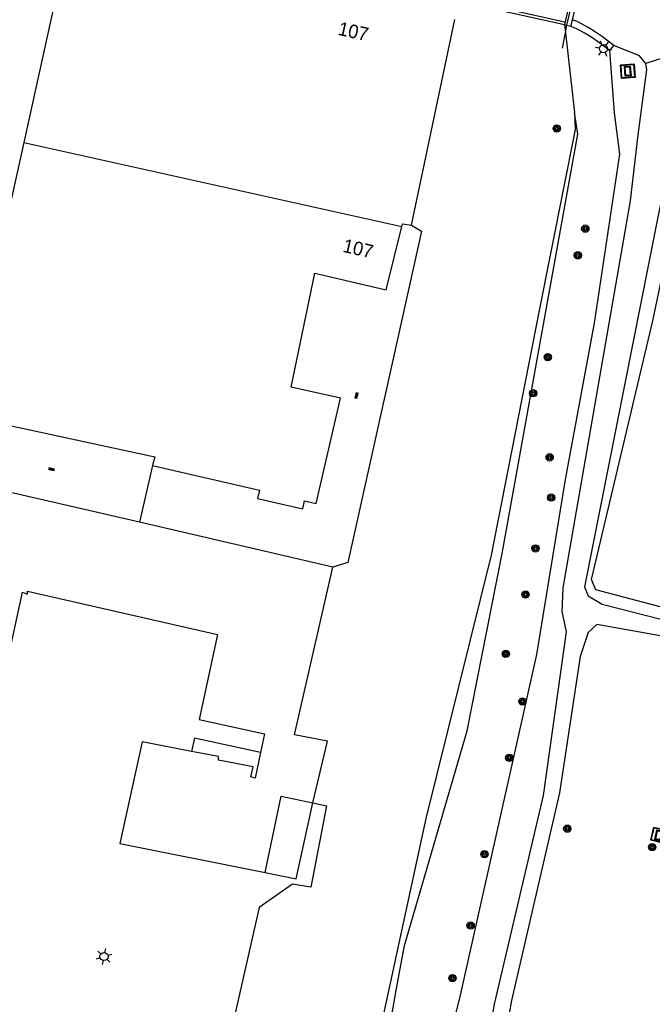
# Model space of a CAD drawing. Header units: metres. Extents: x 93870 to 95789, y 463036 to 464040.
# Tile 125 of 256: x 94443 to 94489, y 463535 to 463608. Entities that reach past the tile are written whole.
import ezdxf
from ezdxf.enums import TextEntityAlignment as Align

# ---------------------------------------------------------------- set-up
doc = ezdxf.new("R2010")
doc.units = ezdxf.units.M
doc.header["$LTSCALE"] = 25.4
for name, color, linetype in [('B_BEBOUWINGSGRENS_0', 1, 'Continuous'), ('B_LUIFEL_1', 200, 'Continuous'), ('B_TUSSENMUUR_0', 7, 'Continuous'), ('G_GRENS_ALGEMEEN_0', 7, 'Continuous'), ('K_KUNSTWERKGRENS_0', 1, 'Continuous'), ('K_KUNSTWERKGRENS_1', 1, 'Continuous'), ('Q_BALUSTRADE_LIJN_1', 193, 'Continuous'), ('Q_BOOM_0', 3, 'Continuous'), ('Q_INFORMATIEBORD_0', 7, 'Continuous'), ('Q_LICHTMAST_0', 2, 'Continuous'), ('S_GBKN_SYMBOOL_OV_GROOT_0', 7, 'Continuous'), ('T_CULTUURGRENS_0', 76, 'Continuous'), ('T_HEK_0', 57, 'Continuous'), ('T_HEK_LIJN_0', 6, 'Continuous'), ('T_WALBESCHERMING_0', 45, 'Continuous'), ('V_WEGGRENS_0', 7, 'Continuous'), ('W_KADEMUUR_30CM_0', 10, 'Continuous'), ('W_WATERGRENS_0', 5, 'Continuous'), ('Z_GBKN_HUISNUMMER_0', 252, 'Continuous')]:
    doc.layers.add(name, color=color, linetype=linetype)

# ---------------------------------------------------------------- blocks, each defined once
blk = doc.blocks.new('Q_INFORMATIEBORD')
for points in [[(-0.5, 0.5), (0.5, 0.5), (0.5, -0.5), (-0.5, -0.5)], [(-0.369, 0.22), (0.358, 0.22), (0.358, -0.214), (-0.369, -0.214)]]:
    blk.add_lwpolyline(points, close=True)
for points in [[(-0.442, 0.464), (0.438, 0.464, -0.414214), (0.459, 0.442), (0.459, -0.437, -0.414214), (0.438, -0.459), (-0.442, -0.459, -0.414214), (-0.463, -0.437), (-0.463, 0.442), (-0.463, 0.444), (-0.463, 0.446), (-0.463, 0.448), (-0.462, 0.45), (-0.461, 0.451), (-0.46, 0.453), (-0.459, 0.455), (-0.458, 0.456), (-0.457, 0.457), (-0.456, 0.459), (-0.454, 0.46), (-0.453, 0.461), (-0.451, 0.462), (-0.449, 0.462), (-0.447, 0.463), (-0.446, 0.463), (-0.444, 0.464), (-0.442, 0.464)], [(-0.287, 0.16), (0.281, 0.16, -0.414214), (0.303, 0.139), (0.303, -0.134, -0.414214), (0.281, -0.156), (-0.287, -0.156, -0.414214), (-0.308, -0.134), (-0.308, 0.139), (-0.308, 0.14), (-0.308, 0.142), (-0.307, 0.144), (-0.307, 0.146), (-0.306, 0.148), (-0.305, 0.149), (-0.304, 0.151), (-0.303, 0.152), (-0.302, 0.154), (-0.3, 0.155), (-0.299, 0.156), (-0.297, 0.157), (-0.296, 0.158), (-0.294, 0.159), (-0.292, 0.159), (-0.29, 0.16), (-0.288, 0.16), (-0.287, 0.16)]]:
    blk.add_lwpolyline(points, format="xyb")
blk = doc.blocks.new('Q_LICHTMAST')
for points in [[(-0.26, 0.15), (-0.52, 0.3)], [(0, 0.3), (0, 0.6)], [(0.26, 0.15), (0.52, 0.3)], [(-0.26, -0.15), (-0.52, -0.3)], [(0, -0.3), (0, -0.6)], [(0.26, -0.15), (0.52, -0.3)]]:
    blk.add_lwpolyline(points)
blk.add_circle((0, 0), 0.3)
blk = doc.blocks.new('Q_BOOM')
for radius in [0.27, 0.18, 0.09]:
    blk.add_circle((0, 0), radius)
blk = doc.blocks.new('S_GBKN_SYMBOOL_OV_GROOT')
for points in [[(-0.21875, 0.0625), (0.21875, 0.0625)], [(-0.21875, 0), (0.21875, 0)], [(-0.1875, 0.0625), (-0.1875, 0)], [(-0.125, 0.09375), (-0.125, 0.0625)], [(-0.125, 0), (-0.125, -0.0625)], [(-0.0625, 0.0625), (-0.0625, 0)], [(0, 0.09375), (0, 0.0625)], [(0, 0), (0, -0.0625)], [(0.0625, 0.0625), (0.0625, 0)], [(0.125, 0.09375), (0.125, 0.0625)], [(0.125, 0), (0.125, -0.0625)], [(0.1875, 0.0625), (0.1875, 0)], [(-0.21875, -0.0625), (0.21875, -0.0625)], [(-0.1875, -0.0625), (-0.1875, -0.09375)], [(-0.0625, -0.0625), (-0.0625, -0.09375)], [(0.0625, -0.0625), (0.0625, -0.09375)], [(0.1875, -0.0625), (0.1875, -0.09375)]]:
    blk.add_lwpolyline(points)

msp = doc.modelspace()

# ---------------------------------------------------------------- linework, layer by layer
at = {"layer": 'B_BEBOUWINGSGRENS_0'}
for p, q in [((94471.65, 463592.92), (94474.834, 463608.106)), ((94443.015, 463599.027), (94441.568, 463592.458)), ((94451.555, 463571.011), (94437.54, 463574.246)), ((94465.83, 463567.69), (94451.555, 463571.011))]:
    msp.add_line(p, q, dxfattribs=at)
for points in [[(94457.264, 463612.039), (94446.417, 463614.472), (94443.015, 463599.027)], [(94452.53, 463575.2), (94460.42, 463573.37), (94460.28, 463572.77), (94463.61, 463572), (94463.75, 463572.59), (94464.61, 463572.39), (94466.41, 463580.16), (94462.75, 463580.98), (94464.515, 463589.377), (94469.774, 463588.164), (94470.919, 463592.832)], [(94470.919, 463592.832), (94470.97, 463593.04), (94471.65, 463592.92)], [(94438.552, 463578.769), (94438.855, 463578.701), (94438.879, 463578.809), (94452.68, 463575.83), (94452.53, 463575.2)], [(94464.36, 463550.29), (94465.44, 463554.86), (94463, 463555.32), (94465.83, 463567.69)], [(94457.304, 463528.915), (94450.32, 463530.43), (94449.98, 463529.14), (94447.79, 463529.61), (94446.86, 463525.33), (94449.11, 463524.85), (94448.97, 463524.19), (94434.55, 463527.32), (94442.92, 463565.85), (94443.28, 463565.7), (94443.28, 463565.92), (94457.33, 463562.72), (94455.97, 463556.44), (94460.8, 463555.39), (94460.501, 463554.015)], [(94455.401, 463554.096), (94451.75, 463554.8), (94450.11, 463547.29), (94460.84, 463545.16)], [(94460.501, 463554.015), (94460.09, 463552.13), (94459.79, 463552.21), (94459.96, 463552.96), (94457.4, 463553.45), (94457.4, 463553.71), (94455.401, 463554.096)], [(94460.84, 463545.16), (94462.02, 463550.8), (94464.36, 463550.29)]]:
    msp.add_lwpolyline(points, dxfattribs=at)
at = {"layer": 'B_LUIFEL_1'}
for p, q in [((94455.615, 463555.079), (94455.401, 463554.096)), ((94460.501, 463554.015), (94455.615, 463555.079))]:
    msp.add_line(p, q, dxfattribs=at)
msp.add_lwpolyline([(94460.84, 463545.16), (94463.137, 463544.679), (94464.36, 463550.29)], dxfattribs=at)
at = {"layer": 'B_TUSSENMUUR_0'}
msp.add_line((94443.015, 463599.027), (94470.919, 463592.832), dxfattribs=at)
at = {"layer": 'G_GRENS_ALGEMEEN_0'}
msp.add_line((94486.281, 463605.82), (94486.57, 463606.186), dxfattribs=at)
msp.add_lwpolyline([(94483.413, 463607.622), (94483.858, 463607.419), (94484.473, 463607.09), (94484.953, 463606.801), (94485.456, 463606.455), (94486.281, 463605.82)], dxfattribs=at)
at = {"layer": 'K_KUNSTWERKGRENS_0'}
for p, q in [((94482.931, 463607.729), (94483.103, 463607.691)), ((94483.103, 463607.691), (94483.413, 463607.622))]:
    msp.add_line(p, q, dxfattribs=at)
at = {"layer": 'K_KUNSTWERKGRENS_1'}
for p, q in [((94483.521, 463608.083), (94484.366, 463611.677)), ((94475.143, 463609.46), (94482.931, 463607.729)), ((94483.413, 463607.622), (94483.521, 463608.083)), ((94482.931, 463607.729), (94483.103, 463607.691)), ((94483.103, 463607.691), (94483.413, 463607.622))]:
    msp.add_line(p, q, dxfattribs=at)
at = {"layer": 'Q_BALUSTRADE_LIJN_1'}
msp.add_line((94482.96, 463607.91), (94475.187, 463609.65), dxfattribs=at)
at = {"layer": 'T_CULTUURGRENS_0'}
for points in [[(94469.74, 463484.7), (94468.75, 463487.77), (94467.8, 463492.72), (94467.59, 463498.25), (94470, 463515.62), (94471.072, 463519.8), (94475.2, 463535.89), (94480.89, 463561.25), (94483.02, 463574.15), (94485.12, 463585.58), (94485.165, 463585.879), (94487.03, 463598.17), (94486.63, 463601.21), (94486.281, 463605.82)], [(94492.69, 463606.09), (94492.14, 463605.19), (94484.41, 463566.23), (94484.69, 463565.57), (94485.72, 463564.95), (94494.47, 463562.72)], [(94494.47, 463562.72), (94494.64, 463563.53), (94485.25, 463566.02), (94484.93, 463566.79), (94489.47, 463585.87), (94492.7, 463601.38), (94493.33, 463603.46), (94494.06, 463604.21), (94494.92, 463604.37), (94495.69, 463604.32)], [(94475.746, 463555.602), (94478.328, 463568.704), (94483.921, 463599.637), (94483.663, 463601.253)], [(94469.117, 463483.832), (94468.076, 463483.781), (94465.839, 463483.871), (94464.868, 463484.238), (94463.931, 463485.058), (94463.42, 463485.882), (94463.081, 463487.122), (94462.968, 463488.364), (94463.547, 463494.462), (94465.611, 463506.591), (94467.836, 463520.241), (94469.276, 463529.425), (94470.523, 463536.596), (94471.132, 463539.78), (94475.746, 463555.602)]]:
    msp.add_lwpolyline(points, dxfattribs=at)
at = {"layer": 'T_HEK_0'}
msp.add_line((94452.53, 463575.2), (94451.555, 463571.011), dxfattribs=at)
at = {"layer": 'T_HEK_LIJN_0'}
for p, q in [((94483.103, 463607.691), (94484.191, 463612.229)), ((94482.792, 463605.998), (94482.999, 463607.125)), ((94482.999, 463607.125), (94483.103, 463607.691)), ((94483.103, 463607.691), (94483.103, 463607.691))]:
    msp.add_line(p, q, dxfattribs=at)
at = {"layer": 'T_WALBESCHERMING_0'}
for p, q in [((94482.931, 463607.729), (94482.999, 463607.125)), ((94482.999, 463607.125), (94483.663, 463601.253))]:
    msp.add_line(p, q, dxfattribs=at)
at = {"layer": 'V_WEGGRENS_0'}
msp.add_line((94492.69, 463606.09), (94488.938, 463604.858), dxfattribs=at)
for points in [[(94486.57, 463606.186), (94485.734, 463606.839), (94485.23, 463607.185), (94484.725, 463607.502), (94483.867, 463607.954), (94483.521, 463608.083)], [(94488.938, 463604.858), (94488.471, 463605.437), (94486.57, 463606.186)], [(94482.77, 463564.43), (94482.85, 463566.17), (94487.82, 463594.72), (94488.383, 463599.603), (94489.024, 463604.385), (94488.938, 463604.858)], [(94481.388, 463550.844), (94483.094, 463562.909), (94482.77, 463564.43)], [(94485.32, 463563.451), (94484.692, 463562.87), (94484.084, 463561.09), (94482.557, 463551.037), (94479.023, 463535.704), (94477.239, 463525.874), (94475.778, 463516.58), (94475.878, 463513.866), (94472.199, 463494.689), (94471.976, 463493.197), (94471.994, 463491.668), (94472.258, 463490.163), (94472.76, 463488.72), (94473.353, 463487.762), (94474.121, 463486.94), (94475.035, 463486.283), (94476.06, 463485.819), (94478.642, 463484.961), (94480.386, 463484.594), (94485.958, 463484.272), (94488.031, 463484.365), (94488.902, 463484.597), (94490.093, 463485.003)], [(94509.676, 463557.636), (94507.712, 463557.869), (94505.267, 463557.533), (94501.2, 463558.447), (94500.715, 463558.874), (94500, 463559.19), (94498.613, 463560.282), (94496.644, 463561.079), (94492.357, 463562.198), (94485.32, 463563.451)], [(94472.15, 463487.463), (94471.644, 463488.499), (94471.169, 463489.472), (94470.616, 463491.649), (94471.007, 463494.859), (94472.087, 463500.749), (94473.138, 463506.135), (94474.165, 463512.269), (94475.412, 463521.896), (94477.76, 463535.443), (94481.388, 463550.844)]]:
    msp.add_lwpolyline(points, dxfattribs=at)
at = {"layer": 'W_KADEMUUR_30CM_0'}
for p, q in [((94483.934, 463612.114), (94482.931, 463607.729)), ((94471.65, 463592.92), (94472.38, 463592.49))]:
    msp.add_line(p, q, dxfattribs=at)
msp.add_lwpolyline([(94472.38, 463592.49), (94466.93, 463568.03), (94465.83, 463567.69)], dxfattribs=at)
at = {"layer": 'W_WATERGRENS_0'}
for points in [[(94483.663, 463601.253), (94483.714, 463599.992), (94481.075, 463586.623), (94477.511, 463568.573), (94472.694, 463549.144), (94469.224, 463533.132), (94466.807, 463520.597), (94466.526, 463519.138), (94463.421, 463504.399), (94461.842, 463491.471), (94461.149, 463487.972), (94459.474, 463480.871), (94459.407, 463480.151)], [(94464.36, 463550.29), (94465.36, 463550.072), (94464.21, 463544.07), (94462.86, 463544.29), (94460.39, 463542.58), (94457.304, 463528.915)]]:
    msp.add_lwpolyline(points, dxfattribs=at)

# ---------------------------------------------------------------- block references
at = {"layer": 'Q_BOOM_0'}
for p, rotation in [((94482.364, 463600.062), 78.83354580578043), ((94484.472, 463592.673), 81.37192406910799), ((94483.925, 463590.704), 79.7510718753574), ((94481.697, 463583.192), 79.75107187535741), ((94480.627, 463580.523), 79.75107187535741), ((94481.842, 463575.795), 79.58931984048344), ((94481.956, 463572.823), 80.62412929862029), ((94480.795, 463569.074), 80.62412929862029), ((94480.065, 463565.672), 80.62412929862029), ((94478.606, 463561.297), 78.85162483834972), ((94479.827, 463557.777), 77.35402806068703), ((94478.861, 463553.619), 77.35402806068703), ((94483.142, 463548.391), 77.02094003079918), ((94477.025, 463546.514), 77.35402806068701), ((94489.405, 463547.023), 77.0209400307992), ((94476.007, 463541.251), 77.35402806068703), ((94474.663, 463537.361), 77.35402806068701)]:
    msp.add_blockref('Q_BOOM', p, dxfattribs=dict(at, rotation=rotation))
at = {"layer": 'Q_INFORMATIEBORD_0'}
for p, rotation in [((94487.608, 463604.301), 94.32931817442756), ((94489.898, 463547.908), 77.0209400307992)]:
    msp.add_blockref('Q_INFORMATIEBORD', p, dxfattribs=dict(at, rotation=rotation))
at = {"layer": 'Q_LICHTMAST_0'}
for p, rotation in [((94485.814, 463605.954), 142.4146302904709), ((94448.936, 463538.952), 167.770211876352)]:
    msp.add_blockref('Q_LICHTMAST', p, dxfattribs=dict(at, rotation=rotation))
at = {"layer": 'S_GBKN_SYMBOOL_OV_GROOT_0'}
for p, rotation in [((94467.587, 463580.365), 76.95692329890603), ((94445.067, 463574.91), 167.0023974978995)]:
    msp.add_blockref('S_GBKN_SYMBOOL_OV_GROOT', p, dxfattribs=dict(at, rotation=rotation))

# ---------------------------------------------------------------- texts
at = {"layer": 'Z_GBKN_HUISNUMMER_0', "linetype": 'Continuous'}
for rotation, p in [(347.5, (94467.355, 463607.233)), (347, (94467.706, 463591.207))]:
    msp.add_text('107', height=1, rotation=rotation, dxfattribs=at).set_placement(p, align=Align.MIDDLE)

doc.saveas('drawing.dxf')
